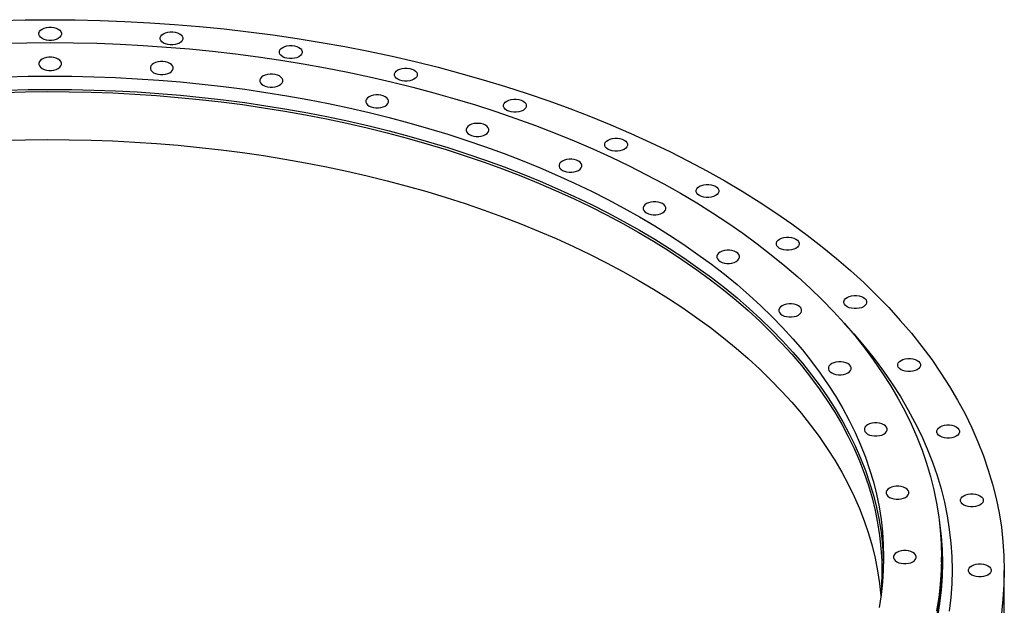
# Model space of a CAD drawing. Header units: millimetres. Extents: x -243 to 5245, y 5263 to 9088.
# Tile 5 of 5: x 3330 to 3934, y 7171 to 7530. Entities that reach past the tile are written whole.
import ezdxf

# ---------------------------------------------------------------- set-up
doc = ezdxf.new("R2010")
doc.units = ezdxf.units.MM
doc.header["$LTSCALE"] = 20

msp = doc.modelspace()

# ---------------------------------------------------------------- linework, layer by layer
at = {"color": 7, "linetype": 'Continuous', "lineweight": 25}
for p, q in [((3895.62, 7197.66), (3895.62, 7200.92)), ((3934.12, 7163.36), (3934.12, 7192.76))]:
    msp.add_line(p, q, dxfattribs=at)
at = {"color": 7, "linetype": 'Continuous', "lineweight": 25, "flags": 128}
for points in [[(3318.5, 7530.01), (3333.8, 7530.36), (3349.12, 7530.47), (3364.43, 7530.36), (3379.73, 7530.01), (3395.01, 7529.43), (3410.26, 7528.62), (3425.47, 7527.58), (3440.63, 7526.31), (3455.72, 7524.82), (3470.74, 7523.09), (3485.68, 7521.14), (3500.52, 7518.96), (3515.26, 7516.56), (3529.89, 7513.94), (3544.39, 7511.1), (3558.76, 7508.04), (3572.99, 7504.77), (3587.06, 7501.28), (3600.96, 7497.57), (3614.7, 7493.66), (3628.25, 7489.55), (3641.62, 7485.23), (3654.78, 7480.71), (3667.73, 7475.99), (3680.46, 7471.08), (3692.97, 7465.97), (3705.24, 7460.68), (3717.27, 7455.21), (3729.04, 7449.56), (3740.56, 7443.73), (3751.8, 7437.73), (3762.77, 7431.56)], [(3354.07, 7524.67), (3355.04, 7523.96), (3355.72, 7523.15), (3356.07, 7522.27), (3356.07, 7521.36), (3355.72, 7520.48), (3355.04, 7519.66), (3354.07, 7518.96), (3352.84, 7518.39), (3351.43, 7518), (3349.9, 7517.8), (3348.33, 7517.8), (3346.8, 7518), (3345.39, 7518.39), (3344.17, 7518.96), (3343.19, 7519.66), (3342.51, 7520.48), (3342.16, 7521.36), (3342.16, 7522.27), (3342.51, 7523.15), (3343.19, 7523.96), (3344.17, 7524.67), (3345.39, 7525.23), (3346.8, 7525.63), (3348.33, 7525.83), (3349.9, 7525.83), (3351.43, 7525.63), (3352.84, 7525.23), (3354.07, 7524.67)], [(3428.47, 7521.85), (3429.44, 7521.15), (3430.12, 7520.33), (3430.47, 7519.45), (3430.47, 7518.55), (3430.12, 7517.66), (3429.44, 7516.85), (3428.47, 7516.14), (3427.24, 7515.58), (3425.83, 7515.18), (3424.3, 7514.98), (3422.73, 7514.98), (3421.2, 7515.18), (3419.79, 7515.58), (3418.57, 7516.14), (3417.59, 7516.85), (3416.91, 7517.66), (3416.56, 7518.55), (3416.56, 7519.45), (3416.91, 7520.33), (3417.59, 7521.15), (3418.57, 7521.85), (3419.79, 7522.42), (3421.2, 7522.81), (3422.73, 7523.01), (3424.3, 7523.01), (3425.83, 7522.81), (3427.24, 7522.42), (3428.47, 7521.85)], [(3320.51, 7515.98), (3334.81, 7516.3), (3349.12, 7516.41), (3363.42, 7516.3), (3377.72, 7515.98), (3391.99, 7515.44), (3406.24, 7514.68), (3420.45, 7513.71), (3434.61, 7512.53), (3448.71, 7511.13), (3462.74, 7509.52), (3476.69, 7507.69), (3490.56, 7505.66), (3504.33, 7503.42), (3517.99, 7500.97), (3531.54, 7498.32), (3544.96, 7495.46), (3558.25, 7492.4), (3571.4, 7489.14), (3584.39, 7485.68), (3597.22, 7482.03), (3609.88, 7478.18), (3622.37, 7474.14), (3634.66, 7469.92), (3646.76, 7465.51), (3658.66, 7460.93), (3670.34, 7456.16), (3681.8, 7451.22), (3693.04, 7446.1), (3704.04, 7440.82), (3714.8, 7435.38), (3725.3, 7429.77), (3735.55, 7424.01)], [(3501.59, 7513.46), (3502.57, 7512.75), (3503.25, 7511.94), (3503.6, 7511.05), (3503.6, 7510.15), (3503.25, 7509.27), (3502.57, 7508.45), (3501.59, 7507.74), (3500.37, 7507.18), (3498.95, 7506.79), (3497.43, 7506.58), (3495.86, 7506.58), (3494.33, 7506.79), (3492.92, 7507.18), (3491.69, 7507.74), (3490.72, 7508.45), (3490.04, 7509.27), (3489.69, 7510.15), (3489.69, 7511.05), (3490.04, 7511.94), (3490.72, 7512.75), (3491.69, 7513.46), (3492.92, 7514.02), (3494.33, 7514.41), (3495.86, 7514.62), (3497.43, 7514.62), (3498.95, 7514.41), (3500.37, 7514.02), (3501.59, 7513.46)], [(3344.17, 7500.57), (3345.39, 7500), (3346.8, 7499.61), (3348.33, 7499.41), (3349.9, 7499.41), (3351.43, 7499.61), (3352.84, 7500), (3354.07, 7500.57), (3355.04, 7501.27), (3355.72, 7502.09), (3356.07, 7502.97), (3356.07, 7503.88), (3355.72, 7504.76), (3355.04, 7505.57), (3354.07, 7506.28), (3352.84, 7506.84), (3351.43, 7507.24), (3349.9, 7507.44), (3348.33, 7507.44), (3346.8, 7507.24), (3345.39, 7506.84), (3344.17, 7506.28), (3343.19, 7505.57), (3342.51, 7504.76), (3342.16, 7503.88), (3342.16, 7502.97), (3342.51, 7502.09), (3343.19, 7501.27), (3344.17, 7500.57)], [(3412.56, 7497.98), (3413.79, 7497.41), (3415.2, 7497.02), (3416.73, 7496.82), (3418.29, 7496.82), (3419.82, 7497.02), (3421.24, 7497.41), (3422.46, 7497.98), (3423.44, 7498.68), (3424.12, 7499.5), (3424.47, 7500.38), (3424.47, 7501.29), (3424.12, 7502.17), (3423.44, 7502.98), (3422.46, 7503.69), (3421.24, 7504.26), (3419.82, 7504.65), (3418.29, 7504.85), (3416.73, 7504.85), (3415.2, 7504.65), (3413.79, 7504.26), (3412.56, 7503.69), (3411.58, 7502.98), (3410.9, 7502.17), (3410.56, 7501.29), (3410.56, 7500.38), (3410.9, 7499.5), (3411.58, 7498.68), (3412.56, 7497.98)], [(3572.19, 7499.62), (3573.17, 7498.91), (3573.85, 7498.1), (3574.2, 7497.22), (3574.2, 7496.31), (3573.85, 7495.43), (3573.17, 7494.61), (3572.19, 7493.91), (3570.97, 7493.34), (3569.56, 7492.95), (3568.03, 7492.75), (3566.46, 7492.75), (3564.93, 7492.95), (3563.52, 7493.34), (3562.3, 7493.91), (3561.32, 7494.61), (3560.64, 7495.43), (3560.29, 7496.31), (3560.29, 7497.22), (3560.64, 7498.1), (3561.32, 7498.91), (3562.3, 7499.62), (3563.52, 7500.19), (3564.93, 7500.58), (3566.46, 7500.78), (3568.03, 7500.78), (3569.56, 7500.58), (3570.97, 7500.19), (3572.19, 7499.62)], [(3322.37, 7495.51), (3335.74, 7495.82), (3349.12, 7495.92), (3362.49, 7495.82), (3375.86, 7495.51), (3389.21, 7495.01), (3402.53, 7494.3), (3415.81, 7493.39), (3429.05, 7492.29), (3442.24, 7490.98), (3455.36, 7489.47), (3468.41, 7487.77), (3481.37, 7485.87), (3494.25, 7483.77), (3507.02, 7481.48), (3519.69, 7479), (3532.24, 7476.32), (3544.67, 7473.46), (3556.96, 7470.41), (3569.11, 7467.18), (3581.1, 7463.77), (3592.94, 7460.17), (3604.62, 7456.4), (3616.11, 7452.45), (3627.43, 7448.33), (3638.55, 7444.04), (3649.47, 7439.58), (3660.19, 7434.96), (3670.7, 7430.18), (3680.98, 7425.24), (3691.04, 7420.15), (3700.86, 7414.91), (3710.45, 7409.52)], [(3479.79, 7490.26), (3481.01, 7489.69), (3482.42, 7489.3), (3483.95, 7489.1), (3485.52, 7489.1), (3487.05, 7489.3), (3488.46, 7489.69), (3489.69, 7490.26), (3490.66, 7490.97), (3491.34, 7491.78), (3491.69, 7492.66), (3491.69, 7493.57), (3491.34, 7494.45), (3490.66, 7495.27), (3489.69, 7495.97), (3488.46, 7496.54), (3487.05, 7496.93), (3485.52, 7497.13), (3483.95, 7497.13), (3482.42, 7496.93), (3481.01, 7496.54), (3479.79, 7495.97), (3478.81, 7495.27), (3478.13, 7494.45), (3477.78, 7493.57), (3477.78, 7492.66), (3478.13, 7491.78), (3478.81, 7490.97), (3479.79, 7490.26)], [(3320.64, 7485.9), (3334.03, 7486.23), (3347.44, 7486.36), (3360.85, 7486.28), (3374.24, 7486), (3387.63, 7485.52), (3400.98, 7484.83), (3414.3, 7483.94), (3427.57, 7482.85), (3440.79, 7481.56), (3453.95, 7480.07), (3467.03, 7478.38), (3480.03, 7476.49), (3492.95, 7474.41), (3505.76, 7472.13), (3518.46, 7469.65), (3531.05, 7466.99), (3543.51, 7464.13), (3555.84, 7461.09), (3568.02, 7457.86), (3580.05, 7454.44), (3591.93, 7450.85), (3603.63, 7447.08), (3615.16, 7443.13), (3626.51, 7439), (3637.66, 7434.71), (3648.61, 7430.24), (3659.36, 7425.62), (3669.9, 7420.83), (3680.21, 7415.88), (3690.29, 7410.78), (3700.14, 7405.53), (3709.74, 7400.13)], [(3322.37, 7487.35), (3335.74, 7487.65), (3349.12, 7487.75), (3362.49, 7487.65), (3375.86, 7487.35), (3389.21, 7486.84), (3402.53, 7486.14), (3415.81, 7485.23), (3429.05, 7484.12), (3442.24, 7482.81), (3455.36, 7481.31), (3468.41, 7479.6), (3481.37, 7477.7), (3494.25, 7475.6), (3507.02, 7473.31), (3519.69, 7470.83), (3532.24, 7468.16), (3544.67, 7465.3), (3556.96, 7462.25), (3569.11, 7459.02), (3581.1, 7455.6), (3592.94, 7452), (3604.62, 7448.23), (3616.11, 7444.28), (3627.43, 7440.16), (3638.55, 7435.87), (3649.47, 7431.41), (3660.19, 7426.79), (3670.7, 7422.01), (3680.98, 7417.07), (3691.04, 7411.98), (3700.86, 7406.74), (3710.45, 7401.35)], [(3544.69, 7477.54), (3545.92, 7476.97), (3547.33, 7476.58), (3548.86, 7476.38), (3550.43, 7476.38), (3551.95, 7476.58), (3553.37, 7476.97), (3554.59, 7477.54), (3555.57, 7478.25), (3556.25, 7479.06), (3556.6, 7479.94), (3556.6, 7480.85), (3556.25, 7481.73), (3555.57, 7482.55), (3554.59, 7483.25), (3553.37, 7483.82), (3551.95, 7484.21), (3550.43, 7484.41), (3548.86, 7484.41), (3547.33, 7484.21), (3545.92, 7483.82), (3544.69, 7483.25), (3543.71, 7482.55), (3543.03, 7481.73), (3542.69, 7480.85), (3542.69, 7479.94), (3543.03, 7479.06), (3543.71, 7478.25), (3544.69, 7477.54)], [(3639.07, 7480.59), (3640.04, 7479.88), (3640.72, 7479.06), (3641.07, 7478.18), (3641.07, 7477.28), (3640.72, 7476.39), (3640.04, 7475.58), (3639.07, 7474.87), (3637.84, 7474.31), (3636.43, 7473.91), (3634.9, 7473.71), (3633.33, 7473.71), (3631.8, 7473.91), (3630.39, 7474.31), (3629.17, 7474.87), (3628.19, 7475.58), (3627.51, 7476.39), (3627.16, 7477.28), (3627.16, 7478.18), (3627.51, 7479.06), (3628.19, 7479.88), (3629.17, 7480.59), (3630.39, 7481.15), (3631.8, 7481.54), (3633.33, 7481.74), (3634.9, 7481.74), (3636.43, 7481.54), (3637.84, 7481.15), (3639.07, 7480.59)], [(3606.17, 7460.04), (3607.39, 7459.47), (3608.8, 7459.08), (3610.33, 7458.88), (3611.9, 7458.88), (3613.43, 7459.08), (3614.84, 7459.47), (3616.07, 7460.04), (3617.04, 7460.75), (3617.72, 7461.56), (3618.07, 7462.44), (3618.07, 7463.35), (3617.72, 7464.23), (3617.04, 7465.05), (3616.07, 7465.75), (3614.84, 7466.32), (3613.43, 7466.71), (3611.9, 7466.91), (3610.33, 7466.91), (3608.8, 7466.71), (3607.39, 7466.32), (3606.17, 7465.75), (3605.19, 7465.05), (3604.51, 7464.23), (3604.16, 7463.35), (3604.16, 7462.44), (3604.51, 7461.56), (3605.19, 7460.75), (3606.17, 7460.04)], [(3320.64, 7456.5), (3334.03, 7456.83), (3347.44, 7456.96), (3360.85, 7456.89), (3374.24, 7456.61), (3387.63, 7456.12), (3400.98, 7455.44), (3414.3, 7454.55), (3427.57, 7453.46), (3440.79, 7452.17), (3453.95, 7450.68), (3467.03, 7448.99), (3480.03, 7447.1), (3492.95, 7445.01), (3505.76, 7442.73), (3518.46, 7440.26), (3531.05, 7437.59), (3543.51, 7434.74), (3555.84, 7431.69), (3568.02, 7428.46), (3580.05, 7425.05), (3591.93, 7421.45), (3603.63, 7417.68), (3615.16, 7413.73), (3626.51, 7409.61), (3637.66, 7405.31), (3648.61, 7400.85), (3659.36, 7396.22), (3669.9, 7391.43), (3680.21, 7386.49), (3690.29, 7381.38), (3700.14, 7376.13), (3709.74, 7370.73)], [(3701.06, 7456.67), (3702.04, 7455.96), (3702.72, 7455.15), (3703.07, 7454.27), (3703.07, 7453.36), (3702.72, 7452.48), (3702.04, 7451.66), (3701.06, 7450.96), (3699.83, 7450.39), (3698.42, 7450), (3696.89, 7449.8), (3695.33, 7449.8), (3693.8, 7450), (3692.39, 7450.39), (3691.16, 7450.96), (3690.18, 7451.66), (3689.5, 7452.48), (3689.15, 7453.36), (3689.15, 7454.27), (3689.5, 7455.15), (3690.18, 7455.96), (3691.16, 7456.67), (3692.39, 7457.24), (3693.8, 7457.63), (3695.33, 7457.83), (3696.89, 7457.83), (3698.42, 7457.63), (3699.83, 7457.24), (3701.06, 7456.67)], [(3663.16, 7438.06), (3664.38, 7437.49), (3665.79, 7437.1), (3667.32, 7436.9), (3668.89, 7436.9), (3670.42, 7437.1), (3671.83, 7437.49), (3673.06, 7438.06), (3674.03, 7438.76), (3674.71, 7439.58), (3675.06, 7440.46), (3675.06, 7441.36), (3674.71, 7442.25), (3674.03, 7443.06), (3673.06, 7443.77), (3671.83, 7444.33), (3670.42, 7444.73), (3668.89, 7444.93), (3667.32, 7444.93), (3665.79, 7444.73), (3664.38, 7444.33), (3663.16, 7443.77), (3662.18, 7443.06), (3661.5, 7442.25), (3661.15, 7441.36), (3661.15, 7440.46), (3661.5, 7439.58), (3662.18, 7438.76), (3663.16, 7438.06)], [(3762.77, 7431.56), (3773.46, 7425.23), (3783.86, 7418.73), (3793.95, 7412.09), (3803.75, 7405.29), (3813.23, 7398.35), (3822.39, 7391.26), (3831.23, 7384.04), (3839.74, 7376.69), (3847.91, 7369.21), (3855.74, 7361.62), (3863.22, 7353.9), (3870.35, 7346.08), (3877.13, 7338.15), (3883.54, 7330.12), (3889.59, 7322), (3895.26, 7313.78), (3900.56, 7305.49), (3905.48, 7297.12), (3910.03, 7288.67), (3914.18, 7280.17), (3917.95, 7271.6), (3921.33, 7262.97), (3924.32, 7254.3), (3926.91, 7245.59), (3929.11, 7236.84), (3930.91, 7228.06), (3932.31, 7219.26), (3933.31, 7210.43), (3933.92, 7201.6), (3934.12, 7192.76), (3933.92, 7183.92), (3933.31, 7175.08), (3932.31, 7166.26)], [(3757.12, 7428.29), (3758.09, 7427.58), (3758.77, 7426.77), (3759.12, 7425.89), (3759.12, 7424.98), (3758.77, 7424.1), (3758.09, 7423.29), (3757.12, 7422.58), (3755.89, 7422.01), (3754.48, 7421.62), (3752.95, 7421.42), (3751.38, 7421.42), (3749.85, 7421.62), (3748.44, 7422.01), (3747.22, 7422.58), (3746.24, 7423.29), (3745.56, 7424.1), (3745.21, 7424.98), (3745.21, 7425.89), (3745.56, 7426.77), (3746.24, 7427.58), (3747.22, 7428.29), (3748.44, 7428.86), (3749.85, 7429.25), (3751.38, 7429.45), (3752.95, 7429.45), (3754.48, 7429.25), (3755.89, 7428.86), (3757.12, 7428.29)], [(3735.55, 7424.01), (3745.53, 7418.09), (3755.24, 7412.03), (3764.68, 7405.82), (3773.83, 7399.47), (3782.68, 7392.98), (3791.24, 7386.36), (3799.5, 7379.62), (3807.45, 7372.75), (3815.08, 7365.77), (3822.4, 7358.67), (3829.39, 7351.46), (3836.05, 7344.15), (3842.38, 7336.75), (3848.37, 7329.24), (3854.02, 7321.66), (3859.32, 7313.98), (3864.27, 7306.24), (3868.87, 7298.42), (3873.11, 7290.53), (3876.99, 7282.58), (3880.52, 7274.57), (3883.67, 7266.52), (3886.46, 7258.42), (3888.89, 7250.28), (3890.94, 7242.1), (3892.62, 7233.9), (3893.93, 7225.68), (3894.87, 7217.44), (3895.43, 7209.18), (3895.62, 7200.92), (3895.43, 7192.67), (3894.87, 7184.41), (3893.93, 7176.17), (3892.62, 7167.95)], [(3714.69, 7411.97), (3715.92, 7411.4), (3717.33, 7411.01), (3718.86, 7410.81), (3720.42, 7410.81), (3721.95, 7411.01), (3723.36, 7411.4), (3724.59, 7411.97), (3725.57, 7412.67), (3726.25, 7413.49), (3726.6, 7414.37), (3726.6, 7415.28), (3726.25, 7416.16), (3725.57, 7416.97), (3724.59, 7417.68), (3723.36, 7418.24), (3721.95, 7418.64), (3720.42, 7418.84), (3718.86, 7418.84), (3717.33, 7418.64), (3715.92, 7418.24), (3714.69, 7417.68), (3713.71, 7416.97), (3713.03, 7416.16), (3712.68, 7415.28), (3712.68, 7414.37), (3713.03, 7413.49), (3713.71, 7412.67), (3714.69, 7411.97)], [(3710.45, 7409.52), (3719.78, 7403.98), (3728.86, 7398.31), (3737.68, 7392.51), (3746.24, 7386.57), (3754.52, 7380.51), (3762.52, 7374.32), (3770.24, 7368.01), (3777.68, 7361.59), (3784.81, 7355.06), (3791.65, 7348.42), (3798.19, 7341.68), (3804.42, 7334.85), (3810.34, 7327.92), (3815.94, 7320.91), (3821.22, 7313.81), (3826.18, 7306.64), (3830.81, 7299.4), (3835.11, 7292.08), (3839.07, 7284.71), (3842.7, 7277.27), (3846, 7269.79), (3848.95, 7262.26), (3851.56, 7254.68), (3853.82, 7247.07), (3855.74, 7239.43), (3857.32, 7231.76), (3858.54, 7224.07), (3859.42, 7216.36), (3859.94, 7208.65), (3860.12, 7200.92), (3859.94, 7193.2), (3859.42, 7185.49), (3858.54, 7177.78), (3857.32, 7170.09)], [(3710.45, 7401.35), (3719.78, 7395.82), (3728.86, 7390.15), (3737.68, 7384.34), (3746.24, 7378.4), (3754.52, 7372.34), (3762.52, 7366.15), (3770.24, 7359.85), (3777.68, 7353.42), (3784.81, 7346.89), (3791.65, 7340.26), (3798.19, 7333.52), (3804.42, 7326.68), (3810.34, 7319.76), (3815.94, 7312.74), (3821.22, 7305.65), (3826.18, 7298.48), (3830.81, 7291.23), (3835.11, 7283.92), (3839.07, 7276.54), (3842.7, 7269.11), (3846, 7261.62), (3848.95, 7254.09), (3851.56, 7246.52), (3853.82, 7238.91), (3855.74, 7231.26), (3857.32, 7223.59), (3858.54, 7215.9), (3859.42, 7208.2), (3859.94, 7200.48), (3860.07, 7196.84)], [(3709.74, 7400.13), (3719.09, 7394.58), (3728.19, 7388.9), (3737.03, 7383.08), (3745.6, 7377.12), (3753.9, 7371.04), (3761.91, 7364.84), (3769.64, 7358.52), (3777.08, 7352.08), (3784.22, 7345.53), (3791.07, 7338.87), (3797.61, 7332.11), (3803.83, 7325.26), (3809.75, 7318.31), (3815.34, 7311.28), (3820.61, 7304.16), (3825.56, 7296.97), (3830.18, 7289.7), (3834.46, 7282.37), (3838.41, 7274.97), (3842.03, 7267.52), (3845.3, 7260.01), (3848.22, 7252.46), (3850.81, 7244.87), (3853.04, 7237.23), (3854.93, 7229.57), (3856.47, 7221.88), (3857.66, 7214.17), (3858.5, 7206.45), (3858.98, 7198.71), (3859.11, 7190.97), (3858.89, 7183.24), (3858.5, 7177.49)], [(3806.28, 7395.93), (3807.25, 7395.22), (3807.93, 7394.41), (3808.28, 7393.53), (3808.28, 7392.62), (3807.93, 7391.74), (3807.25, 7390.92), (3806.28, 7390.22), (3805.05, 7389.65), (3803.64, 7389.26), (3802.11, 7389.06), (3800.54, 7389.06), (3799.01, 7389.26), (3797.6, 7389.65), (3796.38, 7390.22), (3795.4, 7390.92), (3794.72, 7391.74), (3794.37, 7392.62), (3794.37, 7393.53), (3794.72, 7394.41), (3795.4, 7395.22), (3796.38, 7395.93), (3797.6, 7396.5), (3799.01, 7396.89), (3800.54, 7397.09), (3802.11, 7397.09), (3803.64, 7396.89), (3805.05, 7396.5), (3806.28, 7395.93)], [(3759.88, 7382.22), (3761.11, 7381.65), (3762.52, 7381.26), (3764.05, 7381.06), (3765.62, 7381.06), (3767.14, 7381.26), (3768.56, 7381.65), (3769.78, 7382.22), (3770.76, 7382.92), (3771.44, 7383.74), (3771.79, 7384.62), (3771.79, 7385.53), (3771.44, 7386.41), (3770.76, 7387.22), (3769.78, 7387.93), (3768.56, 7388.5), (3767.14, 7388.89), (3765.62, 7389.09), (3764.05, 7389.09), (3762.52, 7388.89), (3761.11, 7388.5), (3759.88, 7387.93), (3758.91, 7387.22), (3758.23, 7386.41), (3757.88, 7385.53), (3757.88, 7384.62), (3758.23, 7383.74), (3758.91, 7382.92), (3759.88, 7382.22)], [(3709.74, 7370.73), (3719.09, 7365.19), (3728.19, 7359.5), (3737.03, 7353.68), (3745.6, 7347.73), (3753.9, 7341.65), (3761.91, 7335.44), (3769.64, 7329.12), (3777.08, 7322.68), (3784.22, 7316.13), (3791.07, 7309.48), (3797.61, 7302.72), (3803.83, 7295.86), (3809.75, 7288.92), (3815.34, 7281.88), (3820.61, 7274.77), (3825.56, 7267.57), (3830.18, 7260.31), (3834.46, 7252.97), (3838.41, 7245.58), (3842.03, 7238.12), (3845.3, 7230.62), (3848.22, 7223.07), (3850.81, 7215.47), (3853.04, 7207.84), (3854.93, 7200.18), (3856.47, 7192.49), (3857.66, 7184.78), (3858.48, 7177.24)], [(3847.7, 7360.14), (3848.68, 7359.44), (3849.36, 7358.62), (3849.71, 7357.74), (3849.71, 7356.83), (3849.36, 7355.95), (3848.68, 7355.14), (3847.7, 7354.43), (3846.47, 7353.86), (3845.06, 7353.47), (3843.53, 7353.27), (3841.97, 7353.27), (3840.44, 7353.47), (3839.03, 7353.86), (3837.8, 7354.43), (3836.82, 7355.14), (3836.14, 7355.95), (3835.79, 7356.83), (3835.79, 7357.74), (3836.14, 7358.62), (3836.82, 7359.44), (3837.8, 7360.14), (3839.03, 7360.71), (3840.44, 7361.1), (3841.97, 7361.3), (3843.53, 7361.3), (3845.06, 7361.1), (3846.47, 7360.71), (3847.7, 7360.14)], [(3797.96, 7349.32), (3799.19, 7348.75), (3800.6, 7348.36), (3802.13, 7348.16), (3803.7, 7348.16), (3805.22, 7348.36), (3806.64, 7348.75), (3807.86, 7349.32), (3808.84, 7350.02), (3809.52, 7350.84), (3809.87, 7351.72), (3809.87, 7352.63), (3809.52, 7353.51), (3808.84, 7354.32), (3807.86, 7355.03), (3806.64, 7355.6), (3805.22, 7355.99), (3803.7, 7356.19), (3802.13, 7356.19), (3800.6, 7355.99), (3799.19, 7355.6), (3797.96, 7355.03), (3796.99, 7354.32), (3796.31, 7353.51), (3795.96, 7352.63), (3795.96, 7351.72), (3796.31, 7350.84), (3796.99, 7350.02), (3797.96, 7349.32)], [(3836.01, 7344.2), (3841.84, 7337.77), (3848.25, 7330.28), (3854.31, 7322.69), (3860.02, 7315.01), (3865.39, 7307.25), (3870.4, 7299.4), (3875.05, 7291.49), (3879.34, 7283.51), (3883.27, 7275.47), (3886.84, 7267.37), (3890.03, 7259.21), (3892.86, 7251.02), (3895.31, 7242.78), (3897.38, 7234.51), (3899.09, 7226.21), (3900.41, 7217.89), (3901.36, 7209.55), (3901.93, 7201.2), (3902.12, 7192.84), (3901.93, 7184.48), (3901.36, 7176.13), (3900.41, 7167.79)], [(3880.68, 7321.54), (3881.65, 7320.83), (3882.33, 7320.02), (3882.68, 7319.13), (3882.68, 7318.23), (3882.33, 7317.35), (3881.65, 7316.53), (3880.68, 7315.82), (3879.45, 7315.26), (3878.04, 7314.87), (3876.51, 7314.67), (3874.94, 7314.67), (3873.41, 7314.87), (3872, 7315.26), (3870.78, 7315.82), (3869.8, 7316.53), (3869.12, 7317.35), (3868.77, 7318.23), (3868.77, 7319.13), (3869.12, 7320.02), (3869.8, 7320.83), (3870.78, 7321.54), (3872, 7322.1), (3873.41, 7322.5), (3874.94, 7322.7), (3876.51, 7322.7), (3878.04, 7322.5), (3879.45, 7322.1), (3880.68, 7321.54)], [(3828.28, 7313.83), (3829.5, 7313.26), (3830.92, 7312.87), (3832.44, 7312.67), (3834.01, 7312.67), (3835.54, 7312.87), (3836.95, 7313.26), (3838.18, 7313.83), (3839.16, 7314.54), (3839.84, 7315.35), (3840.18, 7316.23), (3840.18, 7317.14), (3839.84, 7318.02), (3839.16, 7318.84), (3838.18, 7319.54), (3836.95, 7320.11), (3835.54, 7320.5), (3834.01, 7320.7), (3832.44, 7320.7), (3830.92, 7320.5), (3829.5, 7320.11), (3828.28, 7319.54), (3827.3, 7318.84), (3826.62, 7318.02), (3826.27, 7317.14), (3826.27, 7316.23), (3826.62, 7315.35), (3827.3, 7314.54), (3828.28, 7313.83)], [(3850.31, 7276.36), (3851.54, 7275.79), (3852.95, 7275.4), (3854.48, 7275.2), (3856.04, 7275.2), (3857.57, 7275.4), (3858.98, 7275.79), (3860.21, 7276.36), (3861.19, 7277.07), (3861.87, 7277.88), (3862.22, 7278.76), (3862.22, 7279.67), (3861.87, 7280.55), (3861.19, 7281.37), (3860.21, 7282.07), (3858.98, 7282.64), (3857.57, 7283.03), (3856.04, 7283.23), (3854.48, 7283.23), (3852.95, 7283.03), (3851.54, 7282.64), (3850.31, 7282.07), (3849.33, 7281.37), (3848.65, 7280.55), (3848.3, 7279.67), (3848.3, 7278.76), (3848.65, 7277.88), (3849.33, 7277.07), (3850.31, 7276.36)], [(3904.64, 7280.78), (3905.62, 7280.07), (3906.3, 7279.26), (3906.65, 7278.38), (3906.65, 7277.47), (3906.3, 7276.59), (3905.62, 7275.77), (3904.64, 7275.07), (3903.42, 7274.5), (3902.01, 7274.11), (3900.48, 7273.91), (3898.91, 7273.91), (3897.38, 7274.11), (3895.97, 7274.5), (3894.74, 7275.07), (3893.77, 7275.77), (3893.09, 7276.59), (3892.74, 7277.47), (3892.74, 7278.38), (3893.09, 7279.26), (3893.77, 7280.07), (3894.74, 7280.78), (3895.97, 7281.35), (3897.38, 7281.74), (3898.91, 7281.94), (3900.48, 7281.94), (3902.01, 7281.74), (3903.42, 7281.35), (3904.64, 7280.78)], [(3863.68, 7237.55), (3864.91, 7236.99), (3866.32, 7236.59), (3867.85, 7236.39), (3869.42, 7236.39), (3870.94, 7236.59), (3872.36, 7236.99), (3873.58, 7237.55), (3874.56, 7238.26), (3875.24, 7239.07), (3875.59, 7239.96), (3875.59, 7240.86), (3875.24, 7241.74), (3874.56, 7242.56), (3873.58, 7243.27), (3872.36, 7243.83), (3870.94, 7244.22), (3869.42, 7244.42), (3867.85, 7244.42), (3866.32, 7244.22), (3864.91, 7243.83), (3863.68, 7243.27), (3862.71, 7242.56), (3862.03, 7241.74), (3861.68, 7240.86), (3861.68, 7239.96), (3862.03, 7239.07), (3862.71, 7238.26), (3863.68, 7237.55)], [(3919.19, 7238.57), (3920.17, 7237.86), (3920.85, 7237.04), (3921.2, 7236.16), (3921.2, 7235.26), (3920.85, 7234.37), (3920.17, 7233.56), (3919.19, 7232.85), (3917.96, 7232.29), (3916.55, 7231.89), (3915.02, 7231.69), (3913.46, 7231.69), (3911.93, 7231.89), (3910.51, 7232.29), (3909.29, 7232.85), (3908.31, 7233.56), (3907.63, 7234.37), (3907.28, 7235.26), (3907.28, 7236.16), (3907.63, 7237.04), (3908.31, 7237.86), (3909.29, 7238.57), (3910.51, 7239.13), (3911.93, 7239.52), (3913.46, 7239.72), (3915.02, 7239.72), (3916.55, 7239.52), (3917.96, 7239.13), (3919.19, 7238.57)], [(3894.17, 7223.88), (3894.43, 7222.03), (3895.37, 7213.78), (3895.93, 7205.52), (3896.12, 7197.25), (3895.93, 7188.98), (3895.37, 7180.72), (3894.43, 7172.47), (3893.12, 7164.24)], [(3868.17, 7198.07), (3869.39, 7197.5), (3870.8, 7197.11), (3872.33, 7196.91), (3873.9, 7196.91), (3875.43, 7197.11), (3876.84, 7197.5), (3878.07, 7198.07), (3879.04, 7198.77), (3879.72, 7199.59), (3880.07, 7200.47), (3880.07, 7201.38), (3879.72, 7202.26), (3879.04, 7203.07), (3878.07, 7203.78), (3876.84, 7204.35), (3875.43, 7204.74), (3873.9, 7204.94), (3872.33, 7204.94), (3870.8, 7204.74), (3869.39, 7204.35), (3868.17, 7203.78), (3867.19, 7203.07), (3866.51, 7202.26), (3866.16, 7201.38), (3866.16, 7200.47), (3866.51, 7199.59), (3867.19, 7198.77), (3868.17, 7198.07)], [(3895.62, 7197.66), (3895.43, 7189.4), (3894.87, 7181.15), (3893.93, 7172.91), (3892.62, 7164.68)], [(3924.07, 7195.62), (3925.04, 7194.91), (3925.72, 7194.09), (3926.07, 7193.21), (3926.07, 7192.31), (3925.72, 7191.42), (3925.04, 7190.61), (3924.07, 7189.9), (3922.84, 7189.34), (3921.43, 7188.94), (3919.9, 7188.74), (3918.33, 7188.74), (3916.8, 7188.94), (3915.39, 7189.34), (3914.17, 7189.9), (3913.19, 7190.61), (3912.51, 7191.42), (3912.16, 7192.31), (3912.16, 7193.21), (3912.51, 7194.09), (3913.19, 7194.91), (3914.17, 7195.62), (3915.39, 7196.18), (3916.8, 7196.57), (3918.33, 7196.77), (3919.9, 7196.77), (3921.43, 7196.57), (3922.84, 7196.18), (3924.07, 7195.62)]]:
    msp.add_lwpolyline(points, dxfattribs=at)

doc.saveas('drawing.dxf')
